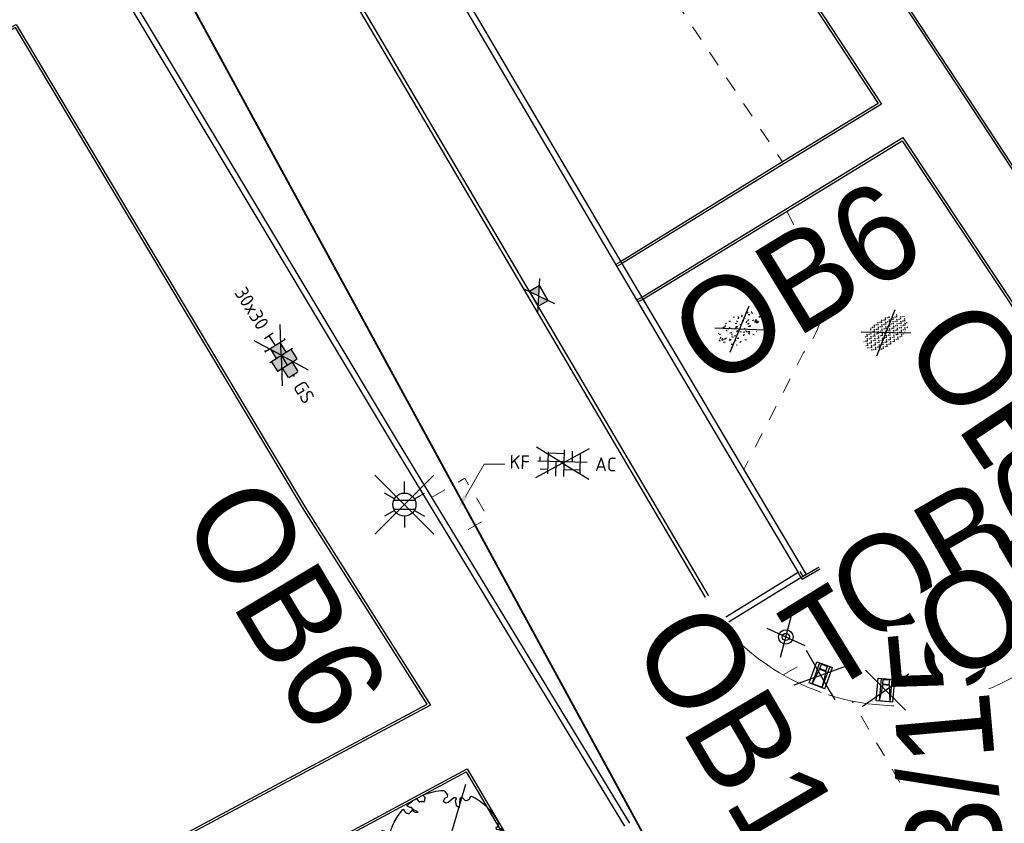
# Model space of a CAD drawing. Header units: metres. Extents: x 155090 to 155764, y 461362 to 461866.
# Tile 24 of 31: x 155275 to 155301, y 461613 to 461634. Entities that reach past the tile are written whole.
import ezdxf
from ezdxf import colors
from ezdxf.entities.mleader import LeaderData, LeaderLine
from ezdxf.enums import TextEntityAlignment as Align
from ezdxf.math import Vec2, Vec3

# ---------------------------------------------------------------- set-up
doc = ezdxf.new("R2018")
doc.units = ezdxf.units.M
doc.linetypes.add('ZZ-HIDDEN-SO', pattern=[4, 2, -2])
for name, color, linetype, lineweight in [('N-WE-VH-KANTOPSLUITING-T18', 10, 'Continuous', 18), ('V-WE-GR-BEPLANTING-S-200', 90, 'Continuous', 25), ('V-WE-GR-BOOM-S', 90, 'Continuous', 25), ('V-WE-GR-GRAS-S-200', 60, 'Continuous', 25), ('V-WE-IE-MEUBILAIR_WEGMEUBILAIR-S', 7, 'Continuous', 25), ('V-WE-IE-MEUBILAIR_WEGMEUBILAIR-S-200', 7, 'Continuous', 25), ('V-WE-OV-LICHTMAST-S-200', 190, 'Continuous', 25), ('V-WE-RI-GWA_TRANSPORTLEIDING-G', 30, 'V-RI-GWA-SO', 35), ('V-WE-VH-KANTOPSLUITING_OPSLUITBAND_60X200-G', 150, 'V-VH-OPSLUITBAND-SO', 25), ('V-WE-VH-KANTOPSLUITING_TROTTOIRBAND_130X150-G', 210, 'V-VH-TROTTOIRBAND-SO', 25), ('V-WE-VH-KANTOPSLUITING_VOORKANTBAND-G', 50, 'Continuous', 25), ('V-WE-VH-MATERIAALGRENS-G', 7, 'ZZ-HIDDEN-SO', 18), ('V-WE-VH-VERHARDING_BETONSTRAATSTEEN-S-200', 7, 'Continuous', 25), ('V-WE-VH-VERHARDING_TEGEL-S-200', 7, 'Continuous', 25), ('V01-WE-VH-KANTOPSLUITING_OPSLUITBAND_100X200-G', 150, 'V-VH-OPSLUITBAND-SO', 25), ('V01-WE-VH-MATERIAALGRENS-G', 7, 'Continuous', 18), ('X-XX-AL-VERWIJZING_DETAIL-T18', 10, 'Continuous', 18)]:
    doc.layers.add(name, color=color, linetype=linetype, lineweight=lineweight)
doc.layers.add('V-WE-RI-HWA_KOLK-S-200', color=150, linetype='Continuous', lineweight=25, true_color=0x007fff)
doc.styles.add('NLCS-ISO', font='NLCS-ISO.ttf')
doc.styles.add('NLCS-ISO-M200-T18', font='NLCS-ISO.ttf', dxfattribs={"height": 0.36})
doc.linetypes.add('V-RI-GWA-SO', pattern='A,3,[24,NLCS.SHX,S=1,R=0,X=0,Y=0],3,-3', length=9)
doc.linetypes.add('V-VH-OPSLUITBAND-SO', pattern='A,4,-2,2,-2,2,[24,NLCS.SHX,S=1,R=0,X=0,Y=0],2,-2,2,-2', length=20)
doc.linetypes.add('V-VH-TROTTOIRBAND-SO', pattern='A,2.5,[24,NLCS.SHX,S=1,R=0,X=0,Y=0],2.5,-2,2,-2,2,-2', length=15)

# ---------------------------------------------------------------- blocks, each defined once
blk = doc.blocks.new('V-SVH-BSS_KEIFORMAAT_BLOK_01_KL-SO')
for p, q in [((0, 0), (-3.464101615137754, 2.000000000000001)), ((-1.871609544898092, -1.430685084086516), (-1.871609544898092, 1.430685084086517)), ((-1.871609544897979, 1.285541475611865), (0.2283904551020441, 1.285541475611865)), ((0, 0), (3.464101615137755, 2)), ((0.2283904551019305, -1.74567352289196), (0.2283904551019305, 1.74567352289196)), ((1.278390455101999, 0.2355414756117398), (1.278390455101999, 1.608929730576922)), ((0, 0), (-3.464101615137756, -1.999999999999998)), ((-3.220427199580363, 0.2355414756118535), (3.220427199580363, 0.2355414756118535)), ((-2.921609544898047, 0.2355414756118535), (-2.921609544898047, 0.7665653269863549)), ((-0.8216095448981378, -1.693156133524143), (-0.8216095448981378, 0.2355414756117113)), ((0, 0), (3.464101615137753, -2.000000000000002)), ((2.328390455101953, -1.220907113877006), (2.328390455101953, 1.220907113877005)), ((-2.876568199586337, -0.8144585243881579), (-1.871609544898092, -0.8144585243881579)), ((0.2283904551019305, -0.8144585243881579), (2.328390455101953, -0.8144585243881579))]:
    blk.add_line(p, q)
at = {"style": 'NLCS-ISO'}
blk.add_attdef('FORMAAT', text='', height=1.8, dxfattribs=at).set_placement((-4.25, 3.214697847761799e-16), align=Align.MIDDLE_RIGHT)
blk.add_attdef('KLEUR', text='', height=1.8, dxfattribs=at).set_placement((4.25, -4.133182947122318e-16), align=Align.MIDDLE_LEFT)
at = {"style": 'NLCS-ISO', "flags": 1}
blk.add_attdef('FUNCTIE', text='', height=1.8, dxfattribs=at).set_placement((-4.890083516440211e-16, -2.75), align=Align.TOP_CENTER)
blk = doc.blocks.new('V-SVH-TEGEL_300X300_DIK_HALFST_KL-SO')
h = blk.add_hatch(color=254)
h.dxf.hatch_style = 1
h.paths.add_polyline_path([(1.110223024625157e-15, 0.7500000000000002), (-1.499999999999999, 0.7500000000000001), (-1.499999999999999, -0.75), (1.221245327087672e-15, -0.7500000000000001)])
h.paths.add_polyline_path([(1.500000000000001, 1.5), (1.221245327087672e-15, 1.5), (1.221245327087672e-15, 0), (1.500000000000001, 0)])
h.paths.add_polyline_path([(1.500000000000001, 0), (1.221245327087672e-15, 0), (1.221245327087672e-15, -0.7500000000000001), (1.221245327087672e-15, -1.5), (1.500000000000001, -1.5)])
h.paths.add_polyline_path([(3.000000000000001, 0.6651924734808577), (2.921574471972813, 0.7500000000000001), (1.500000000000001, 0.75), (1.500000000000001, 0), (1.500000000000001, -0.7500000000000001), (2.921574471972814, -0.7500000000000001), (3.000000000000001, -0.6651924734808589)])
for p, q in [((0, 0), (-3.464101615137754, 2.000000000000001)), ((-1.674005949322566, 1.5), (-1.499999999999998, 1.5)), ((-1.499999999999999, -1.552460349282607), (-1.499999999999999, 1.552460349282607)), ((0, 0), (3.464101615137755, 2)), ((1.110223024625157e-15, -1.75), (1.110223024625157e-15, 1.75)), ((2.220446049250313e-15, 1.5), (1.500000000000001, 1.5)), ((1.500000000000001, -1.552460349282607), (1.500000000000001, 1.552460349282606)), ((0, 0), (-3.464101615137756, -1.999999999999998)), ((-2.999999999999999, -0.6730769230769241), (-2.999999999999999, 0.6730769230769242)), ((-2.999999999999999, 0), (-1.499999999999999, 0)), ((-1.499999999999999, 0.7500000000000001), (1.110223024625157e-15, 0.7500000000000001)), ((0, 0), (1.500000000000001, 0)), ((0, 0), (3.464101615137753, -2.000000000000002)), ((1.500000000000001, 0.7500000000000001), (2.936400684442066, 0.7500000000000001)), ((3, -0.6730769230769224), (3, 0.6730769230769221)), ((3, 0), (3.25, 0)), ((-1.5, -0.7500000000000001), (0, -0.7500000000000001)), ((1.499999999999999, -0.7500000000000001), (2.936400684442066, -0.7500000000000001)), ((-1.674005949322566, -1.5), (-1.499999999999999, -1.5)), ((1.110223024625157e-15, -1.5), (1.500000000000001, -1.5))]:
    blk.add_line(p, q)
at = {"style": 'NLCS-ISO'}
blk.add_attdef('FORMAAT', text='', height=1.8, dxfattribs=at).set_placement((-4.25, 3.214697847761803e-16), align=Align.MIDDLE_RIGHT)
blk.add_attdef('KLEUR', text='', height=1.8, dxfattribs=at).set_placement((4.25, -4.133182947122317e-16), align=Align.MIDDLE_LEFT)
at = {"style": 'NLCS-ISO', "flags": 1}
blk.add_attdef('FUNCTIE', text='', height=1.8, dxfattribs=at).set_placement((-4.890083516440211e-16, -2.75), align=Align.TOP_CENTER)
blk = doc.blocks.new('*U55')
at = {"lineweight": 30, "flags": 106}
blk.add_attdef('OB', text='', height=0.36, dxfattribs=at).set_placement((0, 0.1), align=Align.BOTTOM_CENTER)
blk = doc.blocks.new('*U58')
at = {"layer": 'N-WE-VH-KANTOPSLUITING-T18'}
ref = blk.add_blockref('*U55', (0.3735108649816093, -1.305164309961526e-11), dxfattribs=at)
lines = blk.add_mtext('OB6', dxfattribs={"layer": '0', "insert": (0.3735108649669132, 0.0999999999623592), "char_height": 2.5, "attachment_point": 1, "bg_fill": 3, "box_fill_scale": 1, "bg_fill_color": 256, "bg_fill_transparency": 0})
ref.add_attrib('OB', '', (0.3735108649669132, 0.0999999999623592), dxfattribs={"flags": 64}).embed_mtext(lines)
blk = doc.blocks.new('*U59')
at = {"layer": 'V-WE-VH-VERHARDING_TEGEL-S-200', "color": 0, "linetype": 'ByBlock', "lineweight": -2, "transparency": 16777216, "rotation": 30.2390369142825}
blk.add_blockref('*U58', (155298.0235265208, 461618.3820610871), dxfattribs=at)
blk = doc.blocks.new('*U68')
at = {"lineweight": 30, "flags": 106}
blk.add_attdef('OB', text='', height=0.36, dxfattribs=at).set_placement((0, 0.1), align=Align.BOTTOM_CENTER)
blk = doc.blocks.new('*U74')
at = {"lineweight": 30, "flags": 106}
blk.add_attdef('OB', text='', height=0.36, dxfattribs=at).set_placement((0, 0.1), align=Align.BOTTOM_CENTER)
blk = doc.blocks.new('V-SGR-BEPLANTING_SOORT_01_KL-SO')
h = blk.add_hatch()
h.set_pattern_fill('AGR-BEPLANTING_SOORT_01', color=256, scale=0.1, pattern_type=2)
h.set_pattern_definition([(59.99999999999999, (0, 0), (-0.2886752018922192, 0.4999998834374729), [0.144338, -0.4330130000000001]), (120, (0, 0), (-0.5773502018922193, -1.165625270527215e-07), [0.144338, -0.433013]), (270, (0, 0), (0.288675, -0.5000000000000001), [0.125, -0.875])])
edge = h.paths.add_edge_path()
edge.add_ellipse((0, 0), major_axis=(3.25, -8.51819583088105e-16), ratio=0.5384615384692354, start_angle=0, end_angle=359.9999999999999)
for p, q in [((-2.662244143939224, -1.864123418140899), (2.662244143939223, 1.864123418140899)), ((2.662244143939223, -1.864123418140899), (-2.662244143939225, 1.864123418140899))]:
    blk.add_line(p, q)
at = {"style": 'NLCS-ISO'}
blk.add_attdef('TYPE', text='', height=1.8, dxfattribs=at).set_placement((4.25, -1.446759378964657e-15), align=Align.MIDDLE_LEFT)
blk = doc.blocks.new('V-SGR-GRAS_01_KL-SO')
h = blk.add_hatch()
h.set_pattern_fill('AGR-GRAS_01', color=256, scale=0.075, pattern_type=2)
h.set_pattern_definition([(0, (0, 0), (1.875, 1.875), [0.225, -1.5]), (45, (0.75, 0.375), (-0.2121320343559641, 3.500178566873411), [0.225, -1.5]), (29.99999999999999, (0.15, 0.225), (0.4264900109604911, 2.411297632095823), [0.225, -1.5]), (15, (0.6, 0.8999999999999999), (0.7230506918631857, 1.358426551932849), [0.225, -1.5]), (135, (0.3, 3.75), (-0.05303300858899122, -1.219759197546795), [0.225, -1.5]), (150, (2.25, 0.75), (0.4044228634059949, -1.099519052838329), [0.225, -1.5]), (165, (0.45, 0.075), (0.2689726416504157, -1.314402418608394), [0.225, -1.5]), (85, (0.75, 0.75), (-1.636270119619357, 1.950030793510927), [0.225, -1.5]), (99.99999999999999, (0, 0), (-2.085220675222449, 1.4600872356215), [0.225, -1.5])])
edge = h.paths.add_edge_path()
edge.add_ellipse((0, 0), major_axis=(-3.25, 1.642295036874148e-15), ratio=0.5384615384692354, start_angle=0, end_angle=359.9999999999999)
for p, q in [((-2.662244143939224, -1.864123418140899), (2.662244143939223, 1.864123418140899)), ((2.662244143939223, -1.864123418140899), (-2.662244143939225, 1.864123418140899))]:
    blk.add_line(p, q)
at = {"style": 'NLCS-ISO'}
blk.add_attdef('TYPE', text='', height=1.8, dxfattribs=at).set_placement((4.25, -1.446759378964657e-15), align=Align.MIDDLE_LEFT)
blk = doc.blocks.new('V-SIE-WEG_PAAL_BETON-SO')
for p, q in [((-2.085053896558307, -1.749567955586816), (2.085053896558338, 1.749567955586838)), ((2.085053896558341, -1.749567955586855), (-2.085053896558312, 1.749567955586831))]:
    blk.add_line(p, q)
for centre, radius in [((-2.980217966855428e-09, 1.12188036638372e-14), 0.9375), ((1.498246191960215e-14, 1.12188036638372e-14), 0.46875)]:
    blk.add_circle(centre, radius)
blk = doc.blocks.new('V-SIE-WEG_PARKEERMAATREGEL_SCHAMPBLOK_650X450X400')
for p, q in [((-0.5676314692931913, -0.4762993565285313), (0.5676314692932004, 0.4762993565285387)), ((0.5676314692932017, -0.4762993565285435), (-0.5676314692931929, 0.4762993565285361)), ((-0.2206035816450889, -0.2949992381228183), (-0.2202626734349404, 0.2950015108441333)), ((-0.2202626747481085, 0.2949992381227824), (0.2197401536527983, 0.2949992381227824)), ((-0.1392610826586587, 0.2949992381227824), (-0.1396019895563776, -0.2949992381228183)), ((-0.08457893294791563, 0.2746947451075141), (0.0849379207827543, 0.2746947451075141)), ((-0.08457893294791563, 0.1556927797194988), (-0.08457893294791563, 0.2746947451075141)), ((0.0849379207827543, 0.1556927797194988), (0.0849379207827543, 0.2746947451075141)), ((0.1397402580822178, 0.2949992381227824), (0.1393993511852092, -0.2949992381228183)), ((0.2193975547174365, -0.2949992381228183), (0.2197401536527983, 0.2949992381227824)), ((-0.08609850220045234, 0.1366973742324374), (-0.1396019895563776, -0.2949992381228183)), ((-0.08609850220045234, 0.1366973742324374), (0.08609850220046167, 0.1366973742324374)), ((-0.08457893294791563, 0.1556927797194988), (0.0849379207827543, 0.1556927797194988)), ((0.08609850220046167, 0.1366973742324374), (0.1393993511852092, -0.2949992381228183)), ((0.2193975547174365, -0.2949992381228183), (-0.2206035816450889, -0.2949992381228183)), ((-0.1382688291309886, -0.2841856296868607), (0.1380668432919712, -0.2841856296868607))]:
    blk.add_line(p, q)
for centre, radius, start, end in [((-0.06479888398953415, 0.2752781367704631), 0.01978865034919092, 94.73546478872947, 181.6893887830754), ((0.06528109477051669, 0.2755929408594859), 0.01967733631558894, 357.3837559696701, 80.4792715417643), ((-0.7812896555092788, 0.2018688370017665), 0.6982392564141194, 354.6443961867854, 356.2081400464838), ((0.2849198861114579, 0.1583781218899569), 0.1999999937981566, 180.7693170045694, 186.2233064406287)]:
    blk.add_arc(centre, radius, start, end)
blk = doc.blocks.new('V-SRI-KOLK_STRAAT-SO')
h = blk.add_hatch(color=256)
h.dxf.hatch_style = 1
h.paths.add_polyline_path([(-1.125, 0), (-1.110223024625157e-16, 0.75), (-1.125, 1.5)])
h.paths.add_polyline_path([(1.125, 1.110223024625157e-16), (1.125, 1.5), (-1.110223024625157e-16, 0.7500000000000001)])
for p, q in [((-1.875, -0.5), (1.875, 2)), ((1.875, -0.5), (-1.875, 2)), ((-1.125, 0), (1.125, 1.5)), ((1.125, 0), (-1.125, 1.5))]:
    blk.add_line(p, q)
blk.add_lwpolyline([(-1.125, 0), (1.125, 0), (1.125, 1.5), (-1.125, 1.5)], close=True)
blk = doc.blocks.new('V-SGR-BOOM_05')
for p, q in [((-4.151471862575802, 4.151471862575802), (4.151471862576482, -4.151471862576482)), ((4.151471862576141, 4.151471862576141), (-4.151471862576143, -4.151471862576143))]:
    blk.add_line(p, q)
blk.add_lwpolyline([(0.4325246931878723, 4.711883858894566), (0.4412366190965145, 4.722067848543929), (0.4495406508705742, 4.730963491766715), (0.457499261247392, 4.738955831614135), (0.4651749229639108, 4.746429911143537), (0.4726301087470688, 4.753770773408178), (0.4799272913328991, 4.761363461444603), (0.4871289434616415, 4.769593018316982), (0.4942975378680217, 4.778844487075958), (0.5013792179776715, 4.78953650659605), (0.507854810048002, 4.802222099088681), (0.5130888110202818, 4.817487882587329), (0.5164457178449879, 4.835920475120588), (0.5172900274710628, 4.858106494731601), (0.5149862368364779, 4.884632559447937), (0.5088988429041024, 4.916085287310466), (0.4752610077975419, 5.034436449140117, -0.5293802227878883), (0.5290991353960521, 5.098767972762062, -0.08713876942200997), (2.218306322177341, 4.624671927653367, -0.3723405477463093), (2.284485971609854, 4.472597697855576), (2.353810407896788, 4.119139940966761), (2.180208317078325, 3.946086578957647), (1.99206671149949, 3.985480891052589), (1.766984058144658, 3.816663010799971), (1.853127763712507, 3.602310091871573), (2.086202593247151, 3.527331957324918), (2.711896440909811, 3.67116193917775), (2.864476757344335, 3.58686285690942), (2.849520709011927, 3.452573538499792), (2.706793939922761, 3.364669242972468), (2.577044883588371, 2.941253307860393), (2.743005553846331, 2.669806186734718), (3.167776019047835, 3.346672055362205, -0.5046405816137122), (3.406018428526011, 3.139734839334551, 0.3319483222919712), (3.543642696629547, 2.921146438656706, 0.282007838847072), (3.99290985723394, 3.003759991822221), (3.956968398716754, 2.985163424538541, -0.5121558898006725), (4.162740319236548, 2.983535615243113, -0.1607604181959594), (5.094490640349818, -0.05607239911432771), (4.977332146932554, -0.1690536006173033), (4.976312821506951, -0.2938416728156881), (4.8618704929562, -0.3148519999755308), (4.876229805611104, -0.4378637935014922), (4.698090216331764, -0.3805204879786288), (4.644143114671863, -0.5192137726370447), (4.863809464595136, -0.6652633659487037), (4.932503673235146, -0.7196641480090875), (5.053640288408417, -0.5992007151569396, -0.1063709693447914), (4.340554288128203, -2.610345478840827), (3.70529781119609, -2.2009414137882), (3.587571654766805, -2.281876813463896), (3.512459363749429, -1.944794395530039), (3.286149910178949, -1.67334727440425), (3.023546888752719, -1.675915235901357), (3.029665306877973, -1.990035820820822), (2.830389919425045, -2.677651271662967), (2.860626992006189, -2.808775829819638), (3.005150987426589, -2.829446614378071), (3.929857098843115, -3.182947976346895, -0.2362982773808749), (-0.2250862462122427, -5.013472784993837, 0.1596250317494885), (-0.3470448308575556, -4.770134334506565, 0.3508021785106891), (-0.3148115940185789, -4.527846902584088, -0.5046405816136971), (-0.6000098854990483, -4.392775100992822), (-0.530619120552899, -4.170222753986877), (-0.6474450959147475, -3.962362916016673), (-0.8016343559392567, -3.977834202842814), (-0.8248145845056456, -4.14384857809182), (-0.941790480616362, -4.211479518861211), (-1.080272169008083, -4.105602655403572), (-1.199847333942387, -3.474824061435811), (-1.291065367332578, -3.383747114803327), (-1.521968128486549, -3.390946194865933), (-1.586173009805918, -3.664879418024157), (-1.680264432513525, -3.694423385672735), (-1.769024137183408, -3.922911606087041), (-2.003269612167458, -3.79763926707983, 0.7335825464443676), (-1.917708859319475, -3.972704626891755, -0.8616245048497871), (-1.870123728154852, -4.127626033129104, 0.2799778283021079), (-2.04306959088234, -4.392508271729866), (-2.03586990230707, -4.402599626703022, -0.8270561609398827), (-2.207893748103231, -4.582742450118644, -0.1167741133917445), (-4.152188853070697, -2.556267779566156), (-4.114413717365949, -2.549202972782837), (-4.083543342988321, -2.540638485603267), (-4.058769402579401, -2.530881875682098), (-4.039283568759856, -2.520240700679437), (-4.02427751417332, -2.509022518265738), (-4.012942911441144, -2.497534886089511), (-4.004471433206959, -2.486085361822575), (-3.767567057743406, -2.183934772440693), (-3.762478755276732, -2.173394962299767), (-3.758320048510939, -2.163280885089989), (-3.754774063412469, -2.153365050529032), (-3.751523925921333, -2.143419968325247), (-3.748252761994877, -2.133218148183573), (-3.744643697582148, -2.12253209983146), (-3.740379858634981, -2.111134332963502), (-3.735144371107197, -2.09879735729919), (-3.7287288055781, -2.085363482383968), (-3.721358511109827, -2.070954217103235), (-3.713367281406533, -2.055760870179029), (-3.705088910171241, -2.03997475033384), (-3.696857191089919, -2.02378716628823), (-3.689005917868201, -2.007389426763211), (-3.681868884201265, -1.990972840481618), (-3.675779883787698, -1.974728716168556), (-3.671016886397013, -1.958854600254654), (-3.667634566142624, -1.943572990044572), (-3.665631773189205, -1.929112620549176), (-3.665007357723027, -1.915702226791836), (-3.665760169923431, -1.903570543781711), (-3.66788905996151, -1.892946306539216), (-3.671392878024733, -1.884058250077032), (-3.676270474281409, -1.877135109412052), (-3.682496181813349, -1.87228834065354), (-3.689946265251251, -1.869160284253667), (-3.698472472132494, -1.867276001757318), (-3.707926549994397, -1.86616055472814), (-3.718160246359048, -1.865339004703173), (-3.72902530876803, -1.864336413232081), (-3.740373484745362, -1.86267784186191), (-3.752056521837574, -1.859888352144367), (-3.763951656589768, -1.855601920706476), (-3.776038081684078, -1.849888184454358), (-3.788320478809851, -1.842925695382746), (-3.800803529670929, -1.834893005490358), (-3.813491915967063, -1.8259686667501), (-3.826390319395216, -1.816331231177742), (-3.839503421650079, -1.806159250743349), (-3.852835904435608, -1.795631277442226), (-3.866362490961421, -1.784873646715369), (-3.879938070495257, -1.773803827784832), (-3.893387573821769, -1.76228707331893), (-3.906535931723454, -1.750188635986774), (-4.149695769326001, -2.02842049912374), (-4.161716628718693, -2.014754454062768), (-4.172911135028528, -2.000102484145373), (-4.183104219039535, -1.984329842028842), (-4.192608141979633, -1.967625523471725), (-4.203684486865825, -1.951473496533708), (-4.219082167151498, -1.937681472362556), (-4.241550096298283, -1.928057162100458), (-4.273837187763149, -1.924408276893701), (-4.318692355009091, -1.928542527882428), (-4.378864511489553, -1.942267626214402), (-4.457102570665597, -1.96739128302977, -0.04099741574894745), (-4.791147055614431, -1.027236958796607), (-4.617442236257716, -1.057135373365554), (-4.462688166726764, -1.156360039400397), (-4.380222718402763, -1.081691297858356), (-4.281020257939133, -0.9269601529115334), (-4.376017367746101, -0.7817417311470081), (-4.322820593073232, -0.567248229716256), (-4.520005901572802, -0.551067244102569), (-4.652051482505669, -0.4231675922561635), (-4.89199676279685, -0.5800962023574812, -0.05814040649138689), (-4.988069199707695, 0.8291727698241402), (-4.851792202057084, 0.8021379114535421), (-4.298456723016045, 0.3639367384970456), (-4.059571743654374, 0.4468333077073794), (-3.128243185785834, 0.6926248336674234), (-3.048903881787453, 1.000164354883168), (-3.408870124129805, 1.143500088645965), (-3.464013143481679, 1.261371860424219), (-4.121257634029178, 1.583987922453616), (-4.135853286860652, 1.768685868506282), (-4.357977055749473, 1.956958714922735), (-4.448296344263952, 2.139788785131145), (-4.296559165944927, 2.378269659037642), (-3.957550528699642, 2.431343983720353), (-3.649608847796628, 2.632691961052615), (-3.646147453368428, 2.840191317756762), (-3.838176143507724, 3.066466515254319), (-3.787176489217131, 3.162116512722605), (-3.863200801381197, 3.31009734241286, -0.1342797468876), (-1.664191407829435, 4.834836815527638, -0.5417265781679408), (-1.596738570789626, 4.783170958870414), (-1.607648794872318, 4.639467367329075), (-1.605334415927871, 4.564777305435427), (-1.595180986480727, 4.507652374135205), (-1.578905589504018, 4.464963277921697), (-1.558225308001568, 4.433580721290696), (-1.534857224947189, 4.41037540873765), (-1.510518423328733, 4.392218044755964), (-1.486925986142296, 4.375979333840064), (-1.465438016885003, 4.359178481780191), (-1.44597670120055, 4.341928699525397), (-1.428105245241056, 4.324991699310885), (-1.411386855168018, 4.3091291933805), (-1.395384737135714, 4.295102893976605), (-1.379662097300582, 4.283674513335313), (-1.3637821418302, 4.275605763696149), (-1.347308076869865, 4.271658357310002), (-1.329896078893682, 4.272312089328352), (-1.3115742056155, 4.276919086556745), (-1.292463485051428, 4.284549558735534), (-1.272684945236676, 4.294273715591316), (-1.25235961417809, 4.305161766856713), (-1.231608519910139, 4.316283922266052), (-1.210552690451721, 4.326710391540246), (-1.189313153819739, 4.335511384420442), (-1.168017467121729, 4.342023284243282), (-1.146819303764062, 4.346647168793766), (-1.125878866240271, 4.350050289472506), (-1.105356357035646, 4.352899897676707), (-1.085411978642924, 4.355863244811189), (-1.066205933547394, 4.359607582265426), (-1.047898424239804, 4.364800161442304), (-1.030649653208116, 4.372108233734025), (-1.014588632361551, 4.38201337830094), (-0.9997196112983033, 4.394254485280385), (-0.9860156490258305, 4.40838477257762), (-0.9734498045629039, 4.423957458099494), (-0.9628477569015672, 4.324096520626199), (-0.940279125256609, 4.298315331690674), (-0.8338833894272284, 4.117847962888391), (-0.6106941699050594, 3.995871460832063), (-0.9268198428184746, 4.507921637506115), (-0.9210099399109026, 4.523481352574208), (-0.9169947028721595, 4.538581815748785), (-0.9151697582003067, 4.553389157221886), (-0.9159307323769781, 4.56806950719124), (-0.9196732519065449, 4.58278899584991), (-0.9267929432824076, 4.59771375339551), (-0.9376854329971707, 4.613009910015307), (-0.9526429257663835, 4.628990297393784), (-0.9715439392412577, 4.64655455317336), (-0.9941635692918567, 4.666749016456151), (-1.020276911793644, 4.690620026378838), (-1.049659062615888, 4.719213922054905), (-1.082085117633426, 4.753577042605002), (-1.117330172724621, 4.794755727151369), (-1.199269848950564, 4.900951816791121, -0.5431042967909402), (-1.17106461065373, 4.981224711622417, -0.04676559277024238), (-0.234242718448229, 5.117425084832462, -0.3851675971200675), (-0.1815216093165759, 5.074406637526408), (-0.1522898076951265, 4.88240583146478), (-0.1377666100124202, 4.822421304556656), (-0.1214819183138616, 4.780422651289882), (-0.1038292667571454, 4.753143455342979), (-0.08520218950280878, 4.737317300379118), (-0.06599422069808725, 4.729677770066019), (-0.04659889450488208, 4.72695844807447), (-0.02740974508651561, 4.725892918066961), (-0.008747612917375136, 4.723795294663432), (0.009357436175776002, 4.720301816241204), (0.02694803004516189, 4.715629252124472), (0.04406679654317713, 4.709994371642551), (0.06075636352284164, 4.703613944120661), (0.07705935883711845, 4.696704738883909), (0.09301841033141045, 4.68948352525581), (0.1086761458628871, 4.682167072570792), (0.1240417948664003, 4.674922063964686), (0.138990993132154, 4.66771483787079), (0.1533659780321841, 4.660461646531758), (0.1670089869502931, 4.653078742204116), (0.1797622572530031, 4.645482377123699), (0.1914680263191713, 4.637588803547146), (0.2019685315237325, 4.629314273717), (0.211106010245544, 4.620575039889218), (0.2188088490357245, 4.611358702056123), (0.2253500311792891, 4.601938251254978), (0.2310886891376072, 4.59265802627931), (0.236383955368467, 4.583862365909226), (0.2415949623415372, 4.575895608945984), (0.2470808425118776, 4.56910209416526), (0.2532007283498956, 4.563826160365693), (0.2603137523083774, 4.560412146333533), (0.2686849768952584, 4.559130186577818), (0.2782031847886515, 4.55995359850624), (0.2886630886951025, 4.562781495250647), (0.2998594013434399, 4.567512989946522), (0.31158683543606, 4.574047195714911), (0.3236401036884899, 4.582283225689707), (0.3358139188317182, 4.592120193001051), (0.3479029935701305, 4.603457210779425), (0.3597324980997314, 4.616146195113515), (0.3712494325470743, 4.629850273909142), (0.382431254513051, 4.644185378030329), (0.393255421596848, 4.658767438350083), (0.4036993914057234, 4.673212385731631), (0.4137406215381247, 4.687136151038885), (0.4233565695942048, 4.700154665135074)], format="xyb", close=True)
blk.add_circle((0, 0), 0.15)
blk = doc.blocks.new('V-SOV-LICHTMAST-SO')
for p, q in [((3.830794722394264, -3.830794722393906), (-3.830794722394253, 3.830794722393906)), ((-3.830794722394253, -3.830794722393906), (3.830794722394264, 3.830794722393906)), ((9.895807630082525e-10, 1.500000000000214), (1.979077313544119e-09, 3.000000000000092)), ((-1.299038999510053, 0.7500000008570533), (-2.598074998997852, 1.500000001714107)), ((1.299039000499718, 0.7499999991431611), (2.598075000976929, 1.499999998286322)), ((-1.299039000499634, -0.7499999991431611), (-2.598075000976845, -1.499999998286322)), ((1.299038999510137, -0.7500000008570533), (2.598074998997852, -1.500000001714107)), ((-9.895807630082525e-10, -1.500000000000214), (-1.978993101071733e-09, -3.000000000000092))]:
    blk.add_line(p, q)
at = {"flags": 128}
for points in [[(-1.377981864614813, 0.5925925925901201), (1.377981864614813, 0.5925925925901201)], [(-1.377981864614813, -0.5925925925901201), (1.377981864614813, -0.5925925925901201)]]:
    blk.add_lwpolyline(points, dxfattribs=at)
blk.add_circle((0, 0), 1.5)
at = {"style": 'NLCS-ISO'}
blk.add_attdef('TYPE', text='', height=1.8, dxfattribs=at).set_placement((1.979077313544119e-09, 3.000000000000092), align=Align.BOTTOM_CENTER)

msp = doc.modelspace()

# ---------------------------------------------------------------- linework, layer by layer
at = {"layer": 'V-WE-RI-GWA_TRANSPORTLEIDING-G', "ltscale": 0.2, "transparency": 33554648, "const_width": 0.05, "flags": 128}
msp.add_lwpolyline([(155357.19, 461490.28), (155343.9, 461515.07), (155333.2, 461535.53), (155322.21, 461555.52), (155311.75, 461575.24), (155300.86, 461595.46), (155278.49, 461636.5), (155267.46, 461656.32), (155256.08, 461675.77), (155240.2, 461702.87)], dxfattribs=at)
at = {"layer": 'V-WE-VH-KANTOPSLUITING_OPSLUITBAND_60X200-G', "ltscale": 0.2, "flags": 128}
for points in [[(155261.2144026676, 461672.983412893), (155262.1411628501, 461673.5473873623), (155269.6491759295, 461677.9229610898), (155269.6984445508, 461677.9516741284), (155270.5749299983, 461676.6094871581), (155274.1196979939, 461671.1812851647), (155288.6802808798, 461648.9254545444), (155299.9282629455, 461631.8428200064), (155304.7152623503, 461624.5547955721), (155305.5370320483, 461625.0388212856), (155317.2485501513, 461631.9560194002), (155314.9146479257, 461635.4916681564)], [(155284.2108469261, 461638.6636290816), (155284.2996501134, 461638.7572828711), (155287.8991856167, 461640.9887971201), (155290.4706573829, 461642.5452783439), (155297.6170554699, 461631.6668727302), (155295.1221348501, 461630.1426302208), (155290.897187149, 461627.5433752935), (155290.7774497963, 461627.4715251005)], [(155228.5620697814, 461585.3863152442), (155285.8661492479, 461616.0230707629), (155282.6194722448, 461621.1485507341), (155275.1365009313, 461633.6432804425), (155250.8464937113, 461620.6624165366), (155223.1659590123, 461605.8773543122)], [(155298.0235265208, 461618.3820610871), (155306.428587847, 461623.2815930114), (155320.3747781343, 461631.4395718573), (155321.8189255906, 461628.9707796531)], [(155291.3463842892, 461626.4991274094), (155291.4772270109, 461626.5650419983), (155295.240139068, 461628.8621844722), (155298.2418192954, 461630.6942835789), (155302.9623998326, 461623.5855425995), (155295.6587318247, 461619.3492106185), (155295.5818424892, 461619.4788164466)], [(155248.3674140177, 461586.6416332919), (155245.5177423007, 461592.0137168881), (155286.879793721, 461614.2629850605), (155290.0565347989, 461608.873003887)], [(155280.6595529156, 461613.1905185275), (155280.6590748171, 461613.1902584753)]]:
    msp.add_lwpolyline(points, dxfattribs=at)
at = {"layer": 'V-WE-VH-KANTOPSLUITING_TROTTOIRBAND_130X150-G', "ltscale": 0.2}
for points in [[(155243.0214729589, 461692.6807660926), (155246.0785477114, 461687.5069357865), (155260.4071522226, 461663.7047106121), (155266.2301230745, 461653.9905764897), (155268.7006754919, 461649.8920717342), (155274.9058404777, 461639.5617846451), (155284.9767780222, 461622.7642070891), (155291.007060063, 461612.8435221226)], [(155262.1791555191, 461671.3071597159), (155264.392038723, 461672.5529606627), (155267.3179400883, 461667.6162070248), (155274.9450566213, 461654.6786139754), (155275.4688442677, 461653.766494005), (155281.5641077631, 461643.4338742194), (155283.7459741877, 461639.7433363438), (155284.2970482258, 461638.7802011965), (155290.9375977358, 461627.4961544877), (155291.4485353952, 461626.6290107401), (155294.1080339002, 461622.1394778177), (155295.7345333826, 461619.3978317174), (155293.5745763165, 461618.0679968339)]]:
    msp.add_lwpolyline(points, dxfattribs=at)
at = {"layer": 'V-WE-VH-KANTOPSLUITING_VOORKANTBAND-G', "ltscale": 0.2, "flags": 128}
for points in [[(155243.150614, 461692.757072), (155246.207376, 461687.583771), (155260.535736, 461663.781952), (155266.358684, 461654.067856), (155268.829201, 461649.96941), (155275.034426, 461639.639023), (155285.105193, 461622.84173), (155291.135238, 461612.921435)], [(155269.679387, 461677.871122), (155270.524693, 461676.5766810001), (155274.069461, 461671.148479), (155288.63012, 461648.892532), (155299.878132, 461631.809852), (155304.696481, 461624.474099), (155305.567514, 461624.987141), (155317.333372, 461631.936434), (155314.9671740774, 461635.521007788)], [(155262.252742, 461671.17645), (155264.337794, 461672.3502850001), (155267.188812, 461667.539879), (155274.815405, 461654.603174), (155275.339203, 461653.691036), (155281.434912, 461643.357661), (155283.616309, 461639.667917), (155284.167308, 461638.704913), (155290.808322, 461627.420077), (155291.31939, 461626.552712), (155293.978978, 461622.0630279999), (155295.53024, 461619.4482029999), (155293.476202, 461618.18358)], [(155293.4762022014, 461618.1835794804), (155262.252742, 461671.17645)], [(155284.167308, 461638.704913), (155284.261446, 461638.804193), (155287.867843, 461641.039961), (155290.489056, 461642.62655), (155297.701245, 461631.647996), (155295.153495, 461630.091478), (155290.928344, 461627.492098), (155290.808322, 461627.420077)], [(155270.944325, 461631.4719439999), (155275.158617, 461633.72313), (155282.670561, 461621.1800229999), (155285.9514, 461616.000612), (155228.5903586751, 461585.3334026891)], [(155297.99331, 461618.433897), (155306.398332, 461623.333406), (155320.396273, 461631.5216569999), (155321.870753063, 461629.0010107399)], [(155291.31939, 461626.552712), (155291.44805, 461626.617527), (155295.208876, 461628.913396), (155298.259855, 461630.7755850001), (155303.047649, 461623.5656270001), (155295.637443, 461619.2675), (155295.53024, 461619.4482029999)], [(155248.3144097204, 461586.6135166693), (155245.436784, 461592.0382979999), (155286.902186, 461614.34316), (155290.108225, 461608.903469)]]:
    msp.add_lwpolyline(points, dxfattribs=at)
at = {"layer": 'V-WE-VH-MATERIAALGRENS-G', "ltscale": 0.2, "flags": 128}
for points in [[(155287.8991856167, 461640.9887971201), (155295.1221348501, 461630.1426302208)], [(155285.9800934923, 461621.4023923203), (155286.8415395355, 461621.9102414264), (155287.4509584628, 461620.8765061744), (155286.5895124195, 461620.3686570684)], [(155299.40938217, 461616.1071928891), (155297.99331, 461618.433897), (155295.141021, 461616.784594)], [(155300.611501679, 461609.8469042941), (155296.933883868, 461616.1061195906)]]:
    msp.add_lwpolyline(points, dxfattribs=at)
msp.add_lwpolyline([(155295.2361850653, 461628.8597706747), (155296.1917, 461626.983478, -0.2019729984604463), (155295.6609359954, 461625.1596909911), (155294.114558, 461622.137833)], format="xyb", dxfattribs=at)
at = {"layer": 'V01-WE-VH-KANTOPSLUITING_OPSLUITBAND_100X200-G', "ltscale": 0.2, "flags": 128}
msp.add_lwpolyline([(155293.5623592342, 461618.2343433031), (155262.3388990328, 461671.2272138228)], dxfattribs=at)
at = {"layer": 'V01-WE-VH-MATERIAALGRENS-G', "ltscale": 0.2}
for centre, radius, start, end in [((155298.169044, 461622.078072), 6.098347, 219.6885799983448, 281.735222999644), ((155298.357507, 461621.729852), 5.720204, 280.596286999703, 306.1251389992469)]:
    msp.add_arc(centre, radius, start, end, dxfattribs=at)

# ---------------------------------------------------------------- block references
at = {"layer": 'N-WE-VH-KANTOPSLUITING-T18'}
ref = msp.add_blockref('*U55', (155292.0079948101, 461626.2329571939), dxfattribs=dict(at, rotation=31.40278591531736))
lines = msp.add_mtext('OB6', dxfattribs={"layer": '0', "insert": (155291.9558896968, 461626.3183097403), "char_height": 2.5, "attachment_point": 1, "rotation": 31.402785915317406, "bg_fill": 3, "box_fill_scale": 1, "bg_fill_color": 256, "bg_fill_transparency": 0})
ref.add_attrib('OB', '', (155291.9558896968, 461626.3183097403), dxfattribs={"flags": 18}).embed_mtext(lines)
ref = msp.add_blockref('*U55', (155300.1848550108, 461626.7559514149), dxfattribs=dict(at, rotation=303.5862665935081))
lines = msp.add_mtext('OB6', dxfattribs={"layer": '0', "insert": (155300.2681603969, 461626.8112706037), "char_height": 2.5, "attachment_point": 1, "rotation": 303.5862665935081, "bg_fill": 3, "box_fill_scale": 1, "bg_fill_color": 256, "bg_fill_transparency": 0})
ref.add_attrib('OB', '', (155300.2681603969, 461626.8112706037), dxfattribs={"flags": 48}).embed_mtext(lines)
ref = msp.add_blockref('*U68', (155294.9481503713, 461618.2560477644), dxfattribs=dict(at, rotation=31.61963225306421))
lines = msp.add_mtext('TB13/15', dxfattribs={"layer": '0', "insert": (155294.8957225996, 461618.3412024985), "char_height": 2.5, "attachment_point": 1, "rotation": 31.619632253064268, "bg_fill": 3, "box_fill_scale": 1, "bg_fill_color": 256, "bg_fill_transparency": 0})
ref.add_attrib('OB', '', (155294.8957225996, 461618.3412024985), dxfattribs={"flags": 34}).embed_mtext(lines)
ref = msp.add_blockref('*U55', (155296.1086417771, 461619.5408084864), dxfattribs=dict(at, rotation=30.11493378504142))
lines = msp.add_mtext('OB6', dxfattribs={"layer": '0', "insert": (155296.0584681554, 461619.6273105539), "char_height": 2.5, "attachment_point": 1, "rotation": 30.11493378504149, "bg_fill": 3, "box_fill_scale": 1, "bg_fill_color": 256, "bg_fill_transparency": 0})
ref.add_attrib('OB', '', (155296.0584681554, 461619.6273105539), dxfattribs={"flags": 34}).embed_mtext(lines)
ref = msp.add_blockref('*U55', (155281.4617876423, 461622.1084507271), dxfattribs=dict(at, rotation=300.9169790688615))
lines = msp.add_mtext('OB6', dxfattribs={"layer": '0', "insert": (155281.5475789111, 461622.1598302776), "char_height": 2.5, "attachment_point": 1, "rotation": 300.9169787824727, "bg_fill": 3, "box_fill_scale": 1, "bg_fill_color": 256, "bg_fill_transparency": 0})
ref.add_attrib('OB', '', (155281.5475789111, 461622.1598302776), dxfattribs={"flags": 2}).embed_mtext(lines)
ref = msp.add_blockref('*U74', (155293.1990553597, 461618.8509474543), dxfattribs=dict(at, rotation=300.5066409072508))
lines = msp.add_mtext('OB10', dxfattribs={"layer": '0', "insert": (155293.2852123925, 461618.901711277), "char_height": 2.5, "attachment_point": 1, "rotation": 300.5066409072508, "bg_fill": 3, "box_fill_scale": 1, "bg_fill_color": 256, "bg_fill_transparency": 0})
ref.add_attrib('OB', '', (155293.2852123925, 461618.901711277), dxfattribs={"flags": 42}).embed_mtext(lines)
ref = msp.add_blockref('*U68', (155299.055908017, 461605.4679948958), dxfattribs=dict(at, rotation=95.07170660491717))
lines = msp.add_mtext('TB13/15', dxfattribs={"layer": '0', "insert": (155298.956299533, 461605.459154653), "char_height": 2.5, "attachment_point": 1, "rotation": 95.07170660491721, "bg_fill": 3, "box_fill_scale": 1, "bg_fill_color": 256, "bg_fill_transparency": 0})
ref.add_attrib('OB', '', (155298.956299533, 461605.459154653), dxfattribs={"flags": 36}).embed_mtext(lines)
at = {"layer": 'V-WE-GR-BEPLANTING-S-200', "xscale": 0.2, "yscale": 0.2, "zscale": 0.2, "rotation": 33.58626659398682}
msp.add_blockref('V-SGR-BEPLANTING_SOORT_01_KL-SO', (155297.818914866, 461625.6973047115), dxfattribs=at)
at = {"layer": 'V-WE-GR-BOOM-S', "xscale": 0.3, "yscale": 0.3, "zscale": 0.3, "rotation": 28.36331444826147}
msp.add_blockref('V-SGR-BOOM_05', (155286.362851, 461612.2414180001), dxfattribs=at)
at = {"layer": 'V-WE-GR-GRAS-S-200', "xscale": 0.2, "yscale": 0.2, "zscale": 0.2, "rotation": 32.82288640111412}
msp.add_blockref('V-SGR-GRAS_01_KL-SO', (155294.0044303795, 461625.7903876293), dxfattribs=at)
at = {"layer": 'V-WE-IE-MEUBILAIR_WEGMEUBILAIR-S'}
for p, rotation in [((155296.1196099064, 461616.777637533), 340.0735487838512), ((155297.8056542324, 461616.3883519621), 355.014440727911)]:
    msp.add_blockref('V-SIE-WEG_PARKEERMAATREGEL_SCHAMPBLOK_650X450X400', p, dxfattribs=dict(at, rotation=rotation))
at = {"layer": 'V-WE-IE-MEUBILAIR_WEGMEUBILAIR-S-200', "xscale": 0.2, "yscale": 0.2, "zscale": 0.2, "rotation": 295.3903767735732}
msp.add_blockref('V-SIE-WEG_PAAL_BETON-SO', (155295.2075197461, 461617.7738302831), dxfattribs=at)
at = {"layer": 'V-WE-OV-LICHTMAST-S-200', "xscale": 0.2, "yscale": 0.2, "zscale": 0.2}
msp.add_blockref('V-SOV-LICHTMAST-SO', (155285.270975, 461621.2203125), dxfattribs=at)
at = {"layer": 'V-WE-RI-HWA_KOLK-S-200', "xscale": 0.2, "yscale": 0.2, "zscale": 0.2, "rotation": 300.5066409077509}
msp.add_blockref('V-SRI-KOLK_STRAAT-SO', (155288.6452816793, 461626.5796725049), dxfattribs=at)
at = {"layer": 'V-WE-VH-VERHARDING_BETONSTRAATSTEEN-S-200', "xscale": 0.2, "yscale": 0.2, "zscale": 0.2, "rotation": 358.5553165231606}
msp.add_blockref('V-SVH-BSS_KEIFORMAAT_BLOK_01_KL-SO', (155289.3907993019, 461622.2986419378), dxfattribs=at).add_auto_attribs({'FORMAAT': 'KF', 'KLEUR': 'AC'})
at = {"layer": 'V-WE-VH-VERHARDING_TEGEL-S-200'}
msp.add_blockref('*U59', (0, 0), dxfattribs=at)
at = {"layer": 'V-WE-VH-VERHARDING_TEGEL-S-200', "xscale": 0.2, "yscale": 0.2, "zscale": 0.2, "rotation": 301.9033499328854}
msp.add_blockref('V-SVH-TEGEL_300X300_DIK_HALFST_KL-SO', (155282.0590775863, 461625.1084977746), dxfattribs=at).add_auto_attribs({'FORMAAT': '30x30', 'KLEUR': 'GS'})

# ---------------------------------------------------------------- leaders
at = {"layer": 'X-XX-AL-VERWIJZING_DETAIL-T18'}
ml = msp.add_multileader_mtext('Standard', dxfattribs=at)
ml.set_content('', color=256, style='NLCS-ISO-M200-T18')
ml.set_leader_properties(color=256, linetype='ByLayer', lineweight=-1)
ml.build(insert=Vec2(0, 0))
ml.multileader.update_dxf_attribs({"text_left_attachment_type": 5, "text_right_attachment_type": 5, "dogleg_length": 0.36, "arrow_head_size": 0.36})
ctx = ml.context
ctx.base_point, ctx.char_height, ctx.arrow_head_size, ctx.landing_gap_size, ctx.plane_origin = Vec3(155287.7062197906, 461622.2733008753), 0.36, 0.36, 0.18, Vec3(155286.682465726, 461621.1236451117)
ctx.left_attachment, ctx.right_attachment = 5, 5
notes = []
notes.append((ctx, [(0, (1, 1, 0), (155287.3462197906, 461622.2733008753), (1, 0), 0.36, [(0, [(155286.682465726, 461621.1236451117)], 0, [])])]))
ctx.mtext.insert, ctx.mtext.flow_direction = Vec3(155287.8862197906, 461622.6333008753), 5
for ctx, leaders in notes:
    for number, flags, end, landing, length, lines in leaders:
        leader = LeaderData()
        leader.index, (leader.has_last_leader_line, leader.has_dogleg_vector, leader.attachment_direction) = number, flags
        leader.last_leader_point, leader.dogleg_vector, leader.dogleg_length = Vec3(end), Vec3(landing), length
        for number, points, colour, breaks in lines:
            line = LeaderLine()
            line.index, line.vertices, line.color, line.breaks = number, Vec3.list(points), colors.encode_raw_color(colour), breaks
            leader.lines.append(line)
        ctx.leaders.append(leader)

doc.saveas('drawing.dxf')
